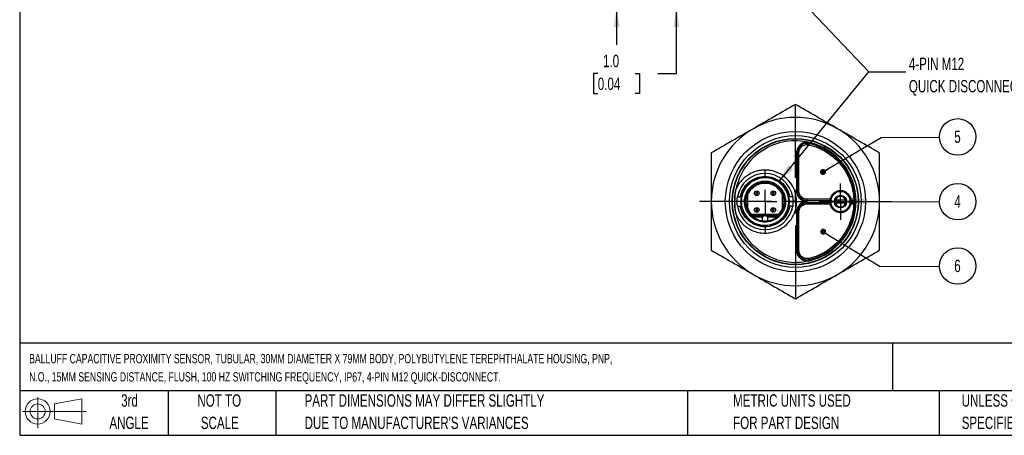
# Model space of a CAD drawing. Header units: millimetres. Extents: x 8 to 341, y 8 to 262.
# Tile 1 of 3: x 8 to 219, y 8 to 97. Entities that reach past the tile are written whole.
import ezdxf

# ---------------------------------------------------------------- set-up
doc = ezdxf.new("R2010")
doc.units = ezdxf.units.MM
doc.header["$LTSCALE"] = 1.25
doc.linetypes.add('CENTERX2', pattern=[20.32, 12.7, -2.54, 2.54, -2.54])
doc.layers.add('CENTER', color=40, linetype='CENTERX2')
doc.layers.add('DIMENSIONS', color=140, linetype='Continuous', lineweight=25)
doc.layers.add('TEXT', color=140, linetype='Continuous', lineweight=25)
doc.styles.add('SLDTEXTSTYLE0', font='TXT', dxfattribs={"width": 0.7})
doc.dimstyles.new('SLDDIMSTYLE0', dxfattribs={"dimtxt": 2.69751, "dimasz": 4.1275, "dimexe": 0, "dimexo": 0.0625, "dimgap": 0.674377, "dimtad": 0, "dimtih": 1, "dimtoh": 1, "dimrnd": 1e-09, "dimzin": 4, "dimdsep": 46, "dimtxsty": 'SLDTEXTSTYLE0', "dimsah": 1, "dimcen": 0.09, "dimadec": 0, "dimazin": 1, "dimtfac": 1, "dimtmove": 0, "dimatfit": 0, "dimfxl": 0, "dimfrac": 2, "dimtolj": 1, "dimtzin": 12, "dimarcsym": 0})
doc.dimstyles.new('SLDDIMSTYLE1', dxfattribs={"dimtxt": 2.69751, "dimasz": 4.1275, "dimexe": 0, "dimexo": 0.0625, "dimgap": 0.674377, "dimtad": 0, "dimtih": 1, "dimtoh": 1, "dimrnd": 1e-09, "dimzin": 12, "dimdsep": 46, "dimtxsty": 'SLDTEXTSTYLE0', "dimsah": 1, "dimcen": 0.09, "dimadec": 0, "dimazin": 3, "dimtfac": 1, "dimtmove": 0, "dimatfit": 0, "dimfxl": 0, "dimfrac": 2, "dimtolj": 1, "dimtzin": 12, "dimarcsym": 0})
doc.dimstyles.new('SLDDIMSTYLE3', dxfattribs={"dimtxt": 0.18, "dimasz": 4.1275, "dimexe": 0, "dimexo": 0.0625, "dimgap": 0, "dimtad": 0, "dimtih": 1, "dimtoh": 1, "dimdec": 0, "dimrnd": 1e-09, "dimzin": 0, "dimdsep": 46, "dimtxsty": 'Standard', "dimsah": 1, "dimcen": 0.09, "dimadec": 0, "dimazin": 0, "dimtfac": 4.1275, "dimtdec": 0, "dimtofl": 0, "dimtmove": 0, "dimatfit": 3, "dimfxl": 0, "dimfrac": 2, "dimtolj": 1, "dimtzin": 0, "dimarcsym": 0})

# ---------------------------------------------------------------- blocks, each defined once
blk = doc.blocks.new('Block11')
at = {"color": 7, "linetype": 'Continuous', "lineweight": 18}
for p, q in [((3.24, 6.64), (3.24, 0)), ((6.85, 5.21), (12.72, 6.29)), ((6.85, 2), (6.85, 5.21)), ((12.72, 6.29), (12.72, 0.91)), ((0, 3.6), (13.59, 3.6)), ((6.85, 2), (12.72, 0.91))]:
    blk.add_line(p, q, dxfattribs=at)
for radius in [2.69, 1.61]:
    blk.add_circle((3.24, 3.6), radius, dxfattribs=at)
blk = doc.blocks.new('Block12')
at = {"color": 7, "linetype": 'Continuous'}
blk.add_blockref('Block11', (0, 0), dxfattribs=at)
blk = doc.blocks.new('SW_NOTE_0_1')
at = {"layer": 'TEXT', "color": 0, "attachment_point": 1, "style": 'SLDTEXTSTYLE0'}
for s, insert, char_height in [('BALLUFF CAPACITIVE PROXIMITY SENSOR, TUBULAR, 30MM DIAMETER X 79MM BODY, POLYBUTYLENE TEREPHTHALATE HOUSING, PNP,', (0, 2.56), 1.98438), ('N.O., 15MM SENSING DISTANCE, FLUSH, 100 HZ SWITCHING FREQUENCY, IP67, 4-PIN M12 QUICK-DISCONNECT.', (0, -1.34), 1.9844)]:
    blk.add_mtext(s, dxfattribs=dict(at, insert=insert, char_height=char_height))
blk = doc.blocks.new('SW_NOTE_0_3')
at = {"layer": 'TEXT', "color": 0, "char_height": 2.6458, "attachment_point": 1, "style": 'SLDTEXTSTYLE0'}
for s, insert in [('UNLESS OTHERWISE', (0, 3.41)), ('SPECIFIED UNITS ARE:', (0, -1.37))]:
    blk.add_mtext(s, dxfattribs=dict(at, insert=insert))
blk = doc.blocks.new('SW_NOTE_0_4')
at = {"layer": 'TEXT', "color": 0, "char_height": 2.6458, "attachment_point": 1, "style": 'SLDTEXTSTYLE0'}
for s, insert in [('PART DIMENSIONS MAY DIFFER SLIGHTLY', (0, 3.41)), ("DUE TO MANUFACTURER'S VARIANCES", (0, -1.37))]:
    blk.add_mtext(s, dxfattribs=dict(at, insert=insert))
blk = doc.blocks.new('SW_NOTE_0_5')
at = {"layer": 'TEXT', "color": 0, "char_height": 2.646, "attachment_point": 2, "style": 'SLDTEXTSTYLE0'}
for s, insert in [('NOT TO', (6.57, 3.41)), ('SCALE', (6.69, -1.37))]:
    blk.add_mtext(s, dxfattribs=dict(at, insert=insert))
blk = doc.blocks.new('SW_NOTE_0_6')
at = {"layer": 'TEXT', "color": 0, "char_height": 2.646, "attachment_point": 2, "style": 'SLDTEXTSTYLE0'}
for s, insert in [('3rd', (2.89, 3.41)), ('ANGLE', (2.77, -1.37))]:
    blk.add_mtext(s, dxfattribs=dict(at, insert=insert))
blk = doc.blocks.new('SW_NOTE_0_7')
at = {"layer": 'TEXT', "color": 0, "char_height": 2.6458, "attachment_point": 1, "style": 'SLDTEXTSTYLE0'}
for s, insert in [('METRIC UNITS USED', (0, 3.41)), ('FOR PART DESIGN', (0, -1.37))]:
    blk.add_mtext(s, dxfattribs=dict(at, insert=insert))
blk = doc.blocks.new('_D_3')
at = {"layer": 'DIMENSIONS'}
for p, q in [((148.48, 100.36), (148.48, 108.29)), ((160.55, 100.36), (144.51, 100.36)), ((160.77, 99.36), (144.51, 99.36)), ((148.48, 85.3), (148.48, 99.36)), ((131.64, 85.3), (130.73, 85.3)), ((130.73, 85.3), (130.73, 81.01)), ((139.65, 85.3), (140.56, 85.3)), ((140.56, 85.3), (140.56, 81.01)), ((144.52, 85.3), (148.48, 85.3)), ((130.73, 81.01), (131.64, 81.01)), ((140.56, 81.01), (139.65, 81.01))]:
    blk.add_line(p, q, dxfattribs=at)
for points in [[(148.48, 100.36), (149.12, 104.48), (147.85, 104.48)], [(148.48, 99.36), (147.85, 95.23), (149.12, 95.23)]]:
    blk.add_solid(points, dxfattribs=at)
at = {"layer": 'DIMENSIONS', "char_height": 2.646, "attachment_point": 1, "style": 'SLDTEXTSTYLE0'}
for s, insert in [('1.0', (132.76, 89.31)), ('0.04', (131.64, 84.42))]:
    blk.add_mtext(s, dxfattribs=dict(at, insert=insert))
blk = doc.blocks.new('_D_4')
at = {"layer": 'DIMENSIONS'}
for p, q in [((135.67, 114.58), (135.67, 122.52)), ((158.91, 114.58), (131.7, 114.58)), ((131.66, 106.86), (130.76, 106.86)), ((130.76, 106.86), (130.76, 102.57)), ((139.68, 106.86), (140.59, 106.86)), ((140.59, 106.86), (140.59, 102.57)), ((130.76, 102.57), (131.66, 102.57)), ((140.59, 102.57), (139.68, 102.57)), ((160.77, 99.36), (131.7, 99.36)), ((135.67, 99.36), (135.67, 91.42))]:
    blk.add_line(p, q, dxfattribs=at)
for points in [[(135.67, 114.58), (136.31, 118.71), (135.04, 118.71)], [(135.67, 99.36), (135.04, 95.23), (136.31, 95.23)]]:
    blk.add_solid(points, dxfattribs=at)
at = {"layer": 'DIMENSIONS', "char_height": 2.646, "attachment_point": 1, "style": 'SLDTEXTSTYLE0'}
for s, insert in [('15.2', (131.66, 110.87)), ('0.60', (131.66, 105.98))]:
    blk.add_mtext(s, dxfattribs=dict(at, insert=insert))
blk = doc.blocks.new('SW_NOTE_0_11')
at = {"layer": 'TEXT', "color": 0, "attachment_point": 1, "style": 'SLDTEXTSTYLE0'}
for s, insert, char_height in [('4-PIN M12', (0.65, 3.03), 2.646), ('QUICK DISCONNECT', (0.65, -1.75), 2.6458)]:
    blk.add_mtext(s, dxfattribs=dict(at, insert=insert, char_height=char_height))
blk = doc.blocks.new('SW_NOTE_0_12')
at = {"layer": 'TEXT', "color": 0, "attachment_point": 1, "style": 'SLDTEXTSTYLE0'}
for s, insert, char_height in [('4-PIN M12', (0.65, 3.03), 2.646), ('QUICK DISCONNECT', (0.65, -1.75), 2.6458)]:
    blk.add_mtext(s, dxfattribs=dict(at, insert=insert, char_height=char_height))
blk = doc.blocks.new('SW_NOTE_0_13')
at = {"layer": 'TEXT', "color": 0}
blk.add_circle((1.12, 2.05), 3.9, dxfattribs=at)
at = {"layer": 'TEXT', "color": 0, "insert": (1.07, 3.41), "char_height": 2.65, "attachment_point": 2, "style": 'SLDTEXTSTYLE0'}
blk.add_mtext('5', dxfattribs=at)
blk = doc.blocks.new('SW_NOTE_0_14')
at = {"layer": 'TEXT', "color": 0}
blk.add_circle((3.9, -0.01), 3.9, dxfattribs=at)
at = {"layer": 'TEXT', "color": 0, "insert": (3.86, 1.36), "char_height": 2.65, "attachment_point": 2, "style": 'SLDTEXTSTYLE0'}
blk.add_mtext('4', dxfattribs=at)
blk = doc.blocks.new('SW_NOTE_0_15')
at = {"layer": 'TEXT', "color": 0}
blk.add_circle((1.12, 2.05), 3.9, dxfattribs=at)
at = {"layer": 'TEXT', "color": 0, "insert": (1.07, 3.41), "char_height": 2.65, "attachment_point": 2, "style": 'SLDTEXTSTYLE0'}
blk.add_mtext('6', dxfattribs=at)
blk = doc.blocks.new('SW_CENTERMARKSYMBOL_1')
at = {"layer": 'CENTER', "color": 0}
for p, q in [((0, 5.08), (0, 20.54)), ((0, 0), (0, 2.54)), ((-5.08, 0), (-20.54, 0)), ((0, 0), (-2.54, 0)), ((0, 0), (0, -2.54)), ((0, 0), (2.54, 0)), ((5.08, 0), (20.54, 0)), ((0, -5.08), (0, -20.54))]:
    blk.add_line(p, q, dxfattribs=at)
blk = doc.blocks.new('SW_CENTERMARKSYMBOL_2')
at = {"layer": 'CENTER', "color": 0}
for p, q in [((0, 2.54), (0, 3.89)), ((0, 0), (0, 2.54)), ((-2.54, 0), (-3.89, 0)), ((0, 0), (-2.54, 0)), ((0, 0), (0, -2.54)), ((0, 0), (2.54, 0)), ((2.54, 0), (3.89, 0)), ((0, -2.54), (0, -3.89))]:
    blk.add_line(p, q, dxfattribs=at)
blk = doc.blocks.new('SW_CENTERMARKSYMBOL_3')
at = {"layer": 'CENTER', "color": 0}
for p, q in [((0, 5.08), (0, 6.74)), ((0, 0), (0, 2.54)), ((-5.08, 0), (-6.74, 0)), ((0, 0), (-2.54, 0)), ((0, 0), (0, -2.54)), ((0, 0), (2.54, 0)), ((5.08, 0), (6.74, 0)), ((0, -5.08), (0, -6.74))]:
    blk.add_line(p, q, dxfattribs=at)
blk = doc.blocks.new('_Dot')
at = {"color": 0, "linetype": 'ByBlock', "lineweight": -2}
blk.add_line((-0.5, 0), (-1, 0), dxfattribs=at)
at = {"color": 0, "linetype": 'ByBlock', "const_width": 0.5}
blk.add_lwpolyline([(-0.25, 0, 1), (0.25, 0, 1)], format="xyb", close=True, dxfattribs=at)

msp = doc.modelspace()

# ---------------------------------------------------------------- linework, layer by layer
for p, q in [((176.846, 70.075), (176.904, 70.318)), ((176.962, 70.561), (176.904, 70.318)), ((174.178, 68.27), (174.178, 60.17)), ((174.428, 68.27), (174.428, 60.17)), ((174.678, 60.17), (174.678, 68.27)), ((163.808, 59.989), (163.543, 59.435)), ((163.543, 59.435), (163.543, 56.405)), ((163.758, 56.459), (163.758, 59.381)), ((171.098, 59.381), (171.098, 56.459)), ((171.313, 56.405), (171.313, 59.435)), ((174.178, 60.17), (174.428, 60.17)), ((174.678, 60.17), (174.428, 60.17)), ((161.511, 58.92), (162.135, 58.92)), ((161.511, 56.92), (162.135, 56.92)), ((162.35, 58.92), (162.135, 58.92)), ((162.135, 56.92), (162.35, 56.92)), ((172.72, 58.92), (172.505, 58.92)), ((172.505, 56.92), (172.72, 56.92)), ((173.344, 58.92), (172.72, 58.92)), ((173.344, 56.92), (172.72, 56.92)), ((181.312, 58.42), (176.428, 58.42)), ((176.428, 58.17), (176.428, 58.42)), ((176.428, 58.17), (181.578, 58.17)), ((176.428, 57.67), (176.428, 57.92)), ((176.428, 57.42), (176.428, 57.67)), ((181.578, 57.67), (176.428, 57.67)), ((176.428, 57.42), (181.312, 57.42)), ((184.614, 58.22), (182.601, 58.22)), ((182.601, 57.62), (184.614, 57.62)), ((185.577, 58.17), (186.675, 58.17)), ((186.675, 57.67), (185.577, 57.67)), ((186.418, 58.42), (185.843, 58.42)), ((185.843, 57.42), (186.418, 57.42)), ((164.511, 54.94), (170.344, 54.94)), ((170.243, 55.15), (164.612, 55.15)), ((174.178, 55.67), (174.178, 47.57)), ((174.178, 55.67), (174.428, 55.67)), ((174.428, 55.67), (174.428, 47.57)), ((174.678, 55.67), (174.428, 55.67)), ((174.678, 47.57), (174.678, 55.67)), ((165.107, 54.64), (166.803, 54.64)), ((166.828, 54.32), (166.828, 53.88)), ((168.028, 53.88), (168.028, 54.32)), ((168.053, 54.64), (169.748, 54.64)), ((174.189, 47.57), (174.178, 47.57)), ((176.904, 45.522), (176.846, 45.765)), ((176.904, 45.522), (176.962, 45.279))]:
    msp.add_line(p, q)
at = {"flags": 128}
msp.add_lwpolyline([(176.428, 57.92), (176.428, 57.969), (176.428, 58.016), (176.428, 58.059), (176.428, 58.097), (176.428, 58.128), (176.428, 58.151), (176.428, 58.165), (176.428, 58.17)], dxfattribs=at)
for centre, radius in [((173.928, 57.92), 15), ((173.928, 57.92), 14.1), ((173.928, 57.92), 13.5), ((173.928, 57.92), 13.427), ((167.428, 57.92), 5.175), ((167.428, 57.92), 4.2), ((165.658, 59.69), 0.5), ((169.198, 59.69), 0.5), ((183.578, 57.92), 1.35), ((183.578, 57.92), 1.22), ((165.658, 56.15), 0.5), ((169.198, 56.15), 0.5)]:
    msp.add_circle(centre, radius)
for centre, radius, start, end in [((173.928, 57.92), 18, 60, 120), ((173.928, 57.92), 18, 120, 180), ((173.928, 57.92), 18, 0, 60), ((173.928, 57.92), 13, 76.5, 168.63723), ((176.437, 68.373), 2, 76.5, 182.95137), ((173.928, 57.92), 12.75, 1.12352, 76.5), ((173.928, 57.92), 13, 0, 76.5), ((167.428, 57.92), 6, 9.59407, 170.40593), ((173.928, 57.92), 13, 168.63723, 191.36277), ((176.428, 60.17), 2, 180, 270.00001), ((183.578, 57.92), 2.12, 8.1352, 171.8648), ((173.928, 57.92), 18, 180, 240), ((167.428, 57.92), 6, 189.59407, 350.40593), ((176.428, 55.67), 2, 90, 180), ((173.928, 57.92), 12.75, 283.5, 358.87648), ((173.928, 57.92), 13, 283.5, 0), ((183.578, 57.92), 2.12, 188.1352, 351.8648), ((173.928, 57.92), 18, 300, 0), ((173.928, 57.92), 13, 191.36277, 283.5), ((176.437, 47.467), 2.25, 177.3768, 283.5), ((176.437, 47.467), 2, 177.04863, 283.5), ((173.928, 57.92), 18, 240, 300)]:
    msp.add_arc(centre, radius, start, end)
for points, knots in [([(173.928, 78.705), (172.44, 77.846), (170.947, 76.984), (167.948, 75.252), (166.442, 74.383), (164.928, 73.508)], [0, 0, 0, 0, 0.5, 0.5, 1, 1, 1, 1]), ([(182.928, 73.508), (181.413, 74.383), (179.907, 75.252), (176.908, 76.984), (175.415, 77.846), (173.928, 78.705)], [0, 0, 0, 0, 0.5, 0.5, 1, 1, 1, 1]), ([(164.928, 73.508), (163.413, 72.634), (161.907, 71.765), (158.908, 70.033), (157.415, 69.171), (155.928, 68.312)], [0, 0, 0, 0, 0.5, 0.5, 1, 1, 1, 1]), ([(191.928, 68.312), (190.44, 69.171), (188.947, 70.033), (185.948, 71.765), (184.442, 72.634), (182.928, 73.508)], [0, 0, 0, 0, 0.5, 0.5, 1, 1, 1, 1]), ([(176.962, 70.561), (176.625, 70.642), (176.268, 70.643), (175.591, 70.487), (175.272, 70.329), (174.736, 69.886), (174.521, 69.602), (174.239, 68.967), (174.174, 68.617), (174.189, 68.27)], [0, 0, 0, 0, 0.25, 0.25, 0.5, 0.5, 0.75, 0.75, 1, 1, 1, 1]), ([(174.69, 68.27), (174.674, 68.542), (174.723, 68.817), (174.938, 69.316), (175.105, 69.54), (175.522, 69.889), (175.772, 70.014), (176.302, 70.139), (176.581, 70.138), (176.846, 70.075)], [0, 0, 0, 0, 0.25, 0.25, 0.5, 0.5, 0.75, 0.75, 1, 1, 1, 1]), ([(176.846, 70.075), (178.157, 69.76), (179.418, 69.231), (181.705, 67.799), (182.731, 66.896), (184.443, 64.811), (185.129, 63.629), (186.089, 61.107), (186.364, 59.768), (186.418, 58.42)], [0, 0, 0, 0, 0.25, 0.25, 0.5, 0.5, 0.75, 0.75, 1, 1, 1, 1]), ([(155.928, 68.312), (155.928, 66.594), (155.928, 64.871), (155.928, 61.408), (155.928, 59.669), (155.928, 57.92)], [0, 0, 0, 0, 0.5, 0.5, 1, 1, 1, 1]), ([(174.189, 68.27), (174.205, 68.27), (174.237, 68.27), (174.282, 68.27), (174.323, 68.27), (174.36, 68.27), (174.39, 68.27), (174.412, 68.27), (174.425, 68.27), (174.427, 68.27), (174.428, 68.27)], [0, 0, 0, 0, 0.1268062, 0.2493062, 0.3722297, 0.5002595, 0.6284059, 0.7595255, 0.8790527, 1, 1, 1, 1]), ([(174.678, 68.27), (174.612, 68.27), (174.547, 68.27), (174.454, 68.27), (174.428, 68.27), (174.428, 68.27)], [0, 0, 0, 0, 0.5, 0.5, 1, 1, 1, 1]), ([(191.928, 57.92), (191.928, 59.669), (191.928, 61.408), (191.928, 64.871), (191.928, 66.594), (191.928, 68.312)], [0, 0, 0, 0, 0.5, 0.5, 1, 1, 1, 1]), ([(161.182, 55.359), (161.216, 55.278), (161.284, 55.118), (161.398, 54.882), (161.52, 54.651), (161.651, 54.425), (161.791, 54.204), (161.939, 53.988), (162.152, 53.702), (162.444, 53.356), (162.831, 52.966), (163.248, 52.609), (163.847, 52.178), (165.157, 51.455), (166.708, 51.123), (168.084, 51.191), (169.19, 51.354), (170.759, 51.919), (172.566, 53.329), (173.865, 55.416), (174.261, 57.537), (174.106, 59.082), (173.862, 60.007), (173.453, 61.058), (172.572, 62.458), (170.906, 63.856), (169.295, 64.461), (168.224, 64.629), (167.709, 64.671), (167.193, 64.673), (166.678, 64.635), (166.167, 64.558), (165.664, 64.442), (165.17, 64.289), (164.691, 64.098), (164.227, 63.871), (163.782, 63.609), (163.358, 63.314), (162.958, 62.987), (162.584, 62.631), (162.238, 62.247), (161.923, 61.838), (161.64, 61.406), (161.389, 60.954), (161.251, 60.639), (161.182, 60.481)], [0, 0, 0, 0, 0.0070548, 0.0141096, 0.0211645, 0.0282193, 0.0352741, 0.0423289, 0.0493838, 0.0641797, 0.078976, 0.0937805, 0.1085838, 0.1386025, 0.2146288, 0.2323463, 0.2500638, 0.3049721, 0.365162, 0.4323299, 0.4994976, 0.5356102, 0.5573138, 0.5766983, 0.626784, 0.689461, 0.749364, 0.7632881, 0.7772122, 0.7911363, 0.8050605, 0.8189848, 0.832909, 0.8468334, 0.8607577, 0.874682, 0.8886064, 0.9025307, 0.916455, 0.9303793, 0.9443035, 0.9582277, 0.9721519, 0.986076, 1, 1, 1, 1]), ([(162.135, 58.92), (162.25, 59.53), (162.472, 60.121), (163.103, 61.191), (163.512, 61.671), (164.469, 62.464), (165.016, 62.777), (166.185, 63.198), (166.806, 63.307), (168.049, 63.307), (168.67, 63.198), (169.839, 62.777), (170.386, 62.464), (171.343, 61.671), (171.752, 61.191), (172.383, 60.121), (172.605, 59.53), (172.72, 58.92)], [0, 0, 0, 0, 0.125, 0.125, 0.25, 0.25, 0.375, 0.375, 0.5, 0.5, 0.625, 0.625, 0.75, 0.75, 0.875, 0.875, 1, 1, 1, 1]), ([(172.503, 57.92), (172.502, 57.441), (172.39, 56.654), (172.047, 55.78), (171.751, 55.248), (171.467, 54.833), (170.904, 54.167), (169.652, 53.2), (167.735, 52.709), (165.834, 53.014), (164.395, 53.746), (163.254, 54.887), (162.521, 56.325), (162.293, 57.764), (162.416, 58.862), (162.628, 59.605), (162.981, 60.451), (163.673, 61.442), (164.816, 62.345), (166.088, 62.877), (167.507, 63.064), (168.996, 62.832), (170.416, 62.123), (171.285, 61.274), (171.75, 60.592), (171.974, 60.193), (172.16, 59.776), (172.296, 59.373), (172.392, 58.993), (172.456, 58.639), (172.494, 58.28), (172.503, 58.04), (172.503, 57.92)], [0, 0, 0, 0, 0.0451756, 0.0738555, 0.0882515, 0.1025849, 0.1212598, 0.1704306, 0.249646, 0.299618, 0.349591, 0.3995644, 0.4495374, 0.4995094, 0.5347697, 0.5530133, 0.5722551, 0.6211369, 0.6652204, 0.7080821, 0.7497222, 0.7988956, 0.8480695, 0.8972429, 0.9116077, 0.9259512, 0.9403471, 0.9546806, 0.9660351, 0.9773349, 0.9886374, 1, 1, 1, 1]), ([(171.828, 57.92), (171.827, 58.43), (171.647, 59.457), (170.867, 60.806), (169.673, 61.809), (168.207, 62.342), (166.648, 62.342), (165.182, 61.809), (163.988, 60.806), (163.208, 59.457), (163.009, 58.325), (163.035, 57.608), (163.068, 57.297), (163.123, 56.99), (163.207, 56.66), (163.326, 56.312), (163.486, 55.949), (163.679, 55.603), (164.036, 55.084), (165.06, 54.012), (166.682, 53.441), (168.107, 53.555), (168.771, 53.712), (169.403, 53.969), (169.988, 54.32), (170.511, 54.757), (170.899, 55.198), (171.175, 55.604), (171.369, 55.949), (171.529, 56.311), (171.681, 56.758), (171.776, 57.193), (171.816, 57.568), (171.826, 57.776), (171.828, 57.88), (171.828, 57.92)], [0, 0, 0, 0, 0.0555459, 0.1110918, 0.1666377, 0.2221836, 0.2777295, 0.3332754, 0.3888212, 0.4443671, 0.499913, 0.511258, 0.522603, 0.533948, 0.545293, 0.5596675, 0.5740392, 0.5884305, 0.6028093, 0.6426748, 0.7489517, 0.7736456, 0.7983398, 0.8230342, 0.8477285, 0.8724227, 0.8971166, 0.9114913, 0.9258627, 0.9401855, 0.9546313, 0.9773014, 0.9886195, 0.9956469, 1, 1, 1, 1]), ([(163.758, 59.381), (163.903, 59.745), (164.102, 60.088), (164.594, 60.7), (164.885, 60.969), (165.535, 61.409), (165.893, 61.581), (166.643, 61.811), (167.035, 61.87), (167.82, 61.87), (168.212, 61.811), (168.962, 61.581), (169.32, 61.409), (169.97, 60.969), (170.261, 60.7), (170.753, 60.088), (170.952, 59.745), (171.098, 59.381)], [0, 0, 0, 0, 0.125, 0.125, 0.25, 0.25, 0.375, 0.375, 0.5, 0.5, 0.625, 0.625, 0.75, 0.75, 0.875, 0.875, 1, 1, 1, 1]), ([(168.027, 62.045), (167.828, 62.066), (167.421, 62.109), (166.803, 62.062), (166.402, 61.957), (166.202, 61.905)], [0, 0, 0, 0, 0.326189, 0.6647499, 1, 1, 1, 1]), ([(161.182, 55.359), (161.169, 55.426), (161.141, 55.567), (161.099, 55.809), (161.044, 56.166), (160.981, 56.685), (160.937, 57.299), (160.923, 57.923), (160.937, 58.547), (160.988, 59.238), (161.072, 59.897), (161.152, 60.319), (161.182, 60.481)], [0, 0, 0, 0, 0.0401291, 0.0835739, 0.1428323, 0.2504345, 0.3872263, 0.5009001, 0.6139259, 0.7501784, 0.9039235, 1, 1, 1, 1]), ([(165.448, 59.69), (165.448, 59.745), (165.47, 59.8), (165.548, 59.877), (165.603, 59.9), (165.712, 59.9), (165.767, 59.877), (165.845, 59.8), (165.868, 59.745), (165.868, 59.635), (165.845, 59.58), (165.767, 59.503), (165.712, 59.48), (165.603, 59.48), (165.548, 59.503), (165.47, 59.58), (165.448, 59.635), (165.448, 59.69)], [0, 0, 0, 0, 0.125, 0.125, 0.25, 0.25, 0.375, 0.375, 0.5, 0.5, 0.625, 0.625, 0.75, 0.75, 0.875, 0.875, 1, 1, 1, 1]), ([(168.988, 59.69), (168.988, 59.745), (169.01, 59.8), (169.088, 59.877), (169.143, 59.9), (169.252, 59.9), (169.307, 59.877), (169.385, 59.8), (169.408, 59.745), (169.408, 59.635), (169.385, 59.58), (169.307, 59.503), (169.252, 59.48), (169.143, 59.48), (169.088, 59.503), (169.01, 59.58), (168.988, 59.635), (168.988, 59.69)], [0, 0, 0, 0, 0.125, 0.125, 0.25, 0.25, 0.375, 0.375, 0.5, 0.5, 0.625, 0.625, 0.75, 0.75, 0.875, 0.875, 1, 1, 1, 1]), ([(174.178, 60.17), (174.178, 60.123), (174.18, 60.029), (174.194, 59.888), (174.216, 59.748), (174.247, 59.61), (174.286, 59.474), (174.344, 59.314), (174.427, 59.131), (174.543, 58.933), (174.661, 58.772), (174.762, 58.656), (174.883, 58.53), (175.054, 58.38), (175.299, 58.216), (175.564, 58.085), (175.843, 57.991), (176.133, 57.931), (176.329, 57.924), (176.428, 57.92)], [0, 0, 0, 0, 0.04000799, 0.08001598, 0.12002397, 0.16003196, 0.20003995, 0.24004794, 0.30502062, 0.36999439, 0.43468327, 0.47451817, 0.50011774, 0.58343006, 0.66674405, 0.75005887, 0.83337369, 0.91668768, 1, 1, 1, 1]), ([(176.428, 58.42), (176.384, 58.421), (176.296, 58.423), (176.165, 58.438), (176.035, 58.463), (175.814, 58.522), (175.514, 58.657), (175.196, 58.907), (174.992, 59.156), (174.872, 59.361), (174.8, 59.52), (174.744, 59.681), (174.706, 59.841), (174.682, 60.005), (174.679, 60.115), (174.678, 60.17)], [0, 0, 0, 0, 0.0479598, 0.0959198, 0.1438804, 0.1918418, 0.3458071, 0.4997681, 0.6296109, 0.6943471, 0.75982, 0.8198359, 0.8798554, 0.9399336, 1, 1, 1, 1]), ([(185.843, 58.42), (185.831, 58.469), (185.807, 58.568), (185.76, 58.712), (185.703, 58.853), (185.638, 58.991), (185.563, 59.123), (185.48, 59.251), (185.389, 59.372), (185.29, 59.488), (185.169, 59.611), (185.024, 59.738), (184.852, 59.863), (184.668, 59.972), (184.401, 60.098), (184.111, 60.188), (183.838, 60.228), (183.685, 60.239), (183.513, 60.242), (183.292, 60.228), (183.011, 60.176), (182.738, 60.089), (182.478, 59.97), (182.235, 59.82), (182.012, 59.64), (181.813, 59.435), (181.64, 59.207), (181.497, 58.959), (181.383, 58.697), (181.336, 58.512), (181.312, 58.42)], [0, 0, 0, 0, 0.0242096, 0.0484192, 0.0726288, 0.0968384, 0.1210481, 0.1452577, 0.1694673, 0.1936769, 0.2178865, 0.25181, 0.2857341, 0.3195451, 0.3536668, 0.4267631, 0.4632057, 0.4856197, 0.5000442, 0.545493, 0.5909429, 0.6363935, 0.6818447, 0.7272963, 0.7727479, 0.8181994, 0.8636506, 0.9091013, 0.9545511, 1, 1, 1, 1]), ([(184.698, 57.92), (184.698, 57.773), (184.668, 57.627), (184.556, 57.356), (184.473, 57.232), (184.266, 57.024), (184.142, 56.941), (183.871, 56.829), (183.724, 56.8), (183.431, 56.8), (183.284, 56.829), (183.013, 56.941), (182.889, 57.024), (182.682, 57.232), (182.599, 57.356), (182.487, 57.627), (182.458, 57.773), (182.458, 58.067), (182.487, 58.213), (182.599, 58.484), (182.682, 58.608), (182.889, 58.816), (183.013, 58.899), (183.284, 59.011), (183.431, 59.04), (183.724, 59.04), (183.871, 59.011), (184.142, 58.899), (184.266, 58.816), (184.473, 58.608), (184.556, 58.484), (184.668, 58.213), (184.698, 58.067), (184.698, 57.92)], [0, 0, 0, 0, 0.0625, 0.0625, 0.125, 0.125, 0.1875, 0.1875, 0.25, 0.25, 0.3125, 0.3125, 0.375, 0.375, 0.4375, 0.4375, 0.5, 0.5, 0.5625, 0.5625, 0.625, 0.625, 0.6875, 0.6875, 0.75, 0.75, 0.8125, 0.8125, 0.875, 0.875, 0.9375, 0.9375, 1, 1, 1, 1]), ([(155.928, 57.92), (155.928, 56.171), (155.928, 54.432), (155.928, 50.969), (155.928, 49.246), (155.928, 47.528)], [0, 0, 0, 0, 0.5, 0.5, 1, 1, 1, 1]), ([(172.72, 56.92), (172.605, 56.31), (172.383, 55.719), (171.752, 54.649), (171.343, 54.169), (170.386, 53.376), (169.839, 53.063), (168.67, 52.642), (168.049, 52.534), (166.806, 52.534), (166.185, 52.642), (165.016, 53.063), (164.469, 53.376), (163.512, 54.169), (163.103, 54.649), (162.472, 55.719), (162.25, 56.31), (162.135, 56.92)], [0, 0, 0, 0, 0.125, 0.125, 0.25, 0.25, 0.375, 0.375, 0.5, 0.5, 0.625, 0.625, 0.75, 0.75, 0.875, 0.875, 1, 1, 1, 1]), ([(176.428, 57.92), (176.38, 57.919), (176.286, 57.917), (176.145, 57.904), (176.006, 57.882), (175.868, 57.851), (175.732, 57.811), (175.571, 57.753), (175.389, 57.67), (175.19, 57.555), (175.029, 57.436), (174.913, 57.336), (174.787, 57.214), (174.637, 57.044), (174.473, 56.798), (174.343, 56.534), (174.248, 56.254), (174.189, 55.965), (174.181, 55.768), (174.178, 55.67)], [0, 0, 0, 0, 0.040008, 0.080016, 0.120024, 0.160032, 0.2000399, 0.2400479, 0.3050206, 0.3699944, 0.4346833, 0.4745182, 0.5001177, 0.5834301, 0.666744, 0.7500589, 0.8333737, 0.9166877, 1, 1, 1, 1]), ([(174.678, 55.67), (174.678, 55.714), (174.68, 55.802), (174.696, 55.933), (174.72, 56.063), (174.755, 56.19), (174.804, 56.329), (174.872, 56.478), (174.962, 56.632), (175.068, 56.777), (175.199, 56.922), (175.359, 57.062), (175.55, 57.19), (175.756, 57.292), (175.973, 57.365), (176.198, 57.411), (176.351, 57.417), (176.428, 57.42)], [0, 0, 0, 0, 0.0480077, 0.0960154, 0.1440231, 0.1920308, 0.2400386, 0.3050012, 0.3699675, 0.434664, 0.5000969, 0.5834123, 0.6667299, 0.7500485, 0.8333671, 0.9166846, 1, 1, 1, 1]), ([(186.418, 57.42), (186.364, 56.072), (186.089, 54.733), (185.129, 52.211), (184.443, 51.029), (182.731, 48.944), (181.705, 48.041), (179.418, 46.609), (178.157, 46.08), (176.846, 45.765)], [0, 0, 0, 0, 0.25, 0.25, 0.5, 0.5, 0.75, 0.75, 1, 1, 1, 1]), ([(181.479, 58.22), (181.473, 58.227), (181.459, 58.243), (181.432, 58.273), (181.403, 58.309), (181.362, 58.358), (181.332, 58.395), (181.312, 58.42)], [0, 0, 0, 0, 0.133473, 0.3002335, 0.5006263, 0.6644672, 1, 1, 1, 1]), ([(181.312, 57.42), (181.322, 57.432), (181.341, 57.457), (181.371, 57.494), (181.406, 57.534), (181.444, 57.579), (181.467, 57.606), (181.479, 57.62)], [0, 0, 0, 0, 0.1660117, 0.3328656, 0.5005685, 0.7478575, 1, 1, 1, 1]), ([(181.312, 57.42), (181.324, 57.371), (181.348, 57.272), (181.395, 57.128), (181.452, 56.987), (181.517, 56.849), (181.592, 56.717), (181.675, 56.589), (181.766, 56.468), (181.865, 56.352), (181.986, 56.229), (182.131, 56.102), (182.303, 55.977), (182.487, 55.868), (182.754, 55.742), (183.044, 55.652), (183.317, 55.612), (183.47, 55.601), (183.642, 55.598), (183.863, 55.612), (184.144, 55.664), (184.417, 55.751), (184.677, 55.87), (184.92, 56.021), (185.143, 56.2), (185.342, 56.405), (185.515, 56.633), (185.658, 56.881), (185.772, 57.143), (185.819, 57.328), (185.843, 57.42)], [0, 0, 0, 0, 0.0242096, 0.0484192, 0.0726288, 0.0968384, 0.121048, 0.1452576, 0.1694673, 0.1936769, 0.2178865, 0.25181, 0.2857341, 0.3195451, 0.3536667, 0.4267631, 0.4632056, 0.4856223, 0.5000441, 0.545493, 0.5909429, 0.6363935, 0.6818447, 0.7272962, 0.7727479, 0.8181994, 0.8636506, 0.9091013, 0.9545511, 1, 1, 1, 1]), ([(181.578, 58.17), (181.567, 58.171), (181.547, 58.172), (181.52, 58.184), (181.497, 58.2), (181.485, 58.214), (181.479, 58.22)], [0, 0, 0, 0, 0.2991913, 0.565358, 0.7988066, 1, 1, 1, 1]), ([(181.479, 57.62), (181.485, 57.626), (181.497, 57.64), (181.52, 57.656), (181.547, 57.668), (181.567, 57.669), (181.578, 57.67)], [0, 0, 0, 0, 0.201194, 0.4346427, 0.7008093, 1, 1, 1, 1]), ([(181.578, 58.17), (181.584, 58.17), (181.597, 58.169), (181.619, 58.164), (181.652, 58.148), (181.694, 58.107), (181.729, 58.027), (181.742, 57.921), (181.729, 57.814), (181.694, 57.733), (181.652, 57.692), (181.619, 57.676), (181.597, 57.671), (181.584, 57.67), (181.578, 57.67)], [0, 0, 0, 0, 0.0382403, 0.07448, 0.1409416, 0.2501506, 0.3795233, 0.4988209, 0.6188053, 0.748708, 0.8581821, 0.925004, 0.9614822, 1, 1, 1, 1]), ([(182.601, 58.22), (182.593, 58.187), (182.575, 58.122), (182.561, 58.022), (182.555, 57.904), (182.564, 57.768), (182.589, 57.669), (182.601, 57.62)], [0, 0, 0, 0, 0.1663145, 0.3324994, 0.500105, 0.7493329, 1, 1, 1, 1]), ([(184.614, 57.62), (184.622, 57.653), (184.64, 57.718), (184.654, 57.818), (184.66, 57.936), (184.651, 58.072), (184.626, 58.171), (184.614, 58.22)], [0, 0, 0, 0, 0.1663145, 0.3324994, 0.500105, 0.7493329, 1, 1, 1, 1]), ([(185.577, 57.67), (185.565, 57.671), (185.542, 57.673), (185.511, 57.688), (185.486, 57.709), (185.456, 57.746), (185.427, 57.813), (185.413, 57.919), (185.426, 58.026), (185.461, 58.106), (185.513, 58.16), (185.554, 58.166), (185.577, 58.17)], [0, 0, 0, 0, 0.0744312, 0.1409143, 0.1995523, 0.2504975, 0.3799143, 0.4992544, 0.619283, 0.749231, 0.8587413, 1, 1, 1, 1]), ([(185.676, 58.22), (185.67, 58.214), (185.658, 58.2), (185.635, 58.184), (185.608, 58.172), (185.588, 58.171), (185.577, 58.17)], [0, 0, 0, 0, 0.2011934, 0.434642, 0.7008087, 1, 1, 1, 1]), ([(185.577, 57.67), (185.588, 57.669), (185.608, 57.668), (185.635, 57.656), (185.658, 57.64), (185.67, 57.626), (185.676, 57.62)], [0, 0, 0, 0, 0.2991913, 0.56535802, 0.79880656, 1, 1, 1, 1]), ([(185.676, 58.22), (185.684, 58.229), (185.702, 58.251), (185.734, 58.288), (185.765, 58.324), (185.792, 58.355), (185.817, 58.386), (185.834, 58.409), (185.843, 58.42)], [0, 0, 0, 0, 0.1694795, 0.4007843, 0.5778984, 0.7005004, 0.8491598, 1, 1, 1, 1]), ([(185.843, 57.42), (185.835, 57.43), (185.806, 57.467), (185.76, 57.522), (185.711, 57.58), (185.687, 57.607), (185.676, 57.62)], [0, 0, 0, 0, 0.1281464, 0.4993984, 0.7643387, 1, 1, 1, 1]), ([(186.418, 58.42), (186.436, 58.403), (186.47, 58.37), (186.516, 58.326), (186.553, 58.29), (186.593, 58.25), (186.635, 58.21), (186.669, 58.177), (186.673, 58.172), (186.675, 58.17)], [0, 0, 0, 0, 0.1574482, 0.29319, 0.4071722, 0.4994454, 0.6897012, 0.8538755, 1, 1, 1, 1]), ([(186.675, 57.67), (186.674, 57.669), (186.673, 57.668), (186.661, 57.656), (186.643, 57.638), (186.616, 57.612), (186.575, 57.573), (186.51, 57.508), (186.452, 57.452), (186.418, 57.42)], [0, 0, 0, 0, 0.0862883, 0.1775832, 0.2760739, 0.3834804, 0.5010922, 0.7071529, 1, 1, 1, 1]), ([(186.928, 57.92), (186.872, 57.976), (186.814, 58.033), (186.741, 58.105), (186.719, 58.127), (186.685, 58.16), (186.675, 58.17), (186.675, 58.17)], [0, 0, 0, 0, 0.5, 0.5, 0.75, 0.75, 1, 1, 1, 1]), ([(186.675, 57.67), (186.675, 57.67), (186.685, 57.68), (186.719, 57.713), (186.741, 57.735), (186.814, 57.807), (186.871, 57.864), (186.928, 57.92)], [0, 0, 0, 0, 0.25, 0.25, 0.5, 0.5, 1, 1, 1, 1]), ([(191.928, 47.528), (191.928, 49.246), (191.928, 50.969), (191.928, 54.432), (191.928, 56.171), (191.928, 57.92)], [0, 0, 0, 0, 0.5, 0.5, 1, 1, 1, 1]), ([(163.758, 56.459), (163.783, 56.398), (163.833, 56.276), (163.92, 56.099), (164.014, 55.927), (164.117, 55.761), (164.228, 55.599), (164.347, 55.444), (164.475, 55.293), (164.566, 55.198), (164.612, 55.15)], [0, 0, 0, 0, 0.12609688, 0.25125593, 0.37578585, 0.5, 0.62421415, 0.74874407, 0.87390312, 1, 1, 1, 1]), ([(165.448, 56.15), (165.448, 56.205), (165.47, 56.26), (165.548, 56.337), (165.603, 56.36), (165.712, 56.36), (165.767, 56.337), (165.845, 56.26), (165.868, 56.205), (165.868, 56.095), (165.845, 56.04), (165.767, 55.963), (165.712, 55.94), (165.603, 55.94), (165.548, 55.963), (165.47, 56.04), (165.448, 56.095), (165.448, 56.15)], [0, 0, 0, 0, 0.125, 0.125, 0.25, 0.25, 0.375, 0.375, 0.5, 0.5, 0.625, 0.625, 0.75, 0.75, 0.875, 0.875, 1, 1, 1, 1]), ([(166.828, 54.32), (166.828, 54.477), (166.892, 54.633), (167.114, 54.855), (167.27, 54.92), (167.585, 54.92), (167.741, 54.855), (167.963, 54.633), (168.028, 54.477), (168.028, 54.32)], [0, 0, 0, 0, 0.25, 0.25, 0.5, 0.5, 0.75, 0.75, 1, 1, 1, 1]), ([(168.988, 56.15), (168.988, 56.205), (169.01, 56.26), (169.088, 56.337), (169.143, 56.36), (169.252, 56.36), (169.307, 56.337), (169.385, 56.26), (169.408, 56.205), (169.408, 56.095), (169.385, 56.04), (169.307, 55.963), (169.252, 55.94), (169.143, 55.94), (169.088, 55.963), (169.01, 56.04), (168.988, 56.095), (168.988, 56.15)], [0, 0, 0, 0, 0.125, 0.125, 0.25, 0.25, 0.375, 0.375, 0.5, 0.5, 0.625, 0.625, 0.75, 0.75, 0.875, 0.875, 1, 1, 1, 1]), ([(165.107, 54.64), (165.097, 54.639), (165.078, 54.638), (165.051, 54.625), (165.026, 54.603), (165.006, 54.568), (165.007, 54.538), (165.008, 54.524)], [0, 0, 0, 0, 0.1681612, 0.3301713, 0.5007926, 0.749009, 1, 1, 1, 1]), ([(166.828, 53.88), (166.827, 53.87), (166.825, 53.851), (166.813, 53.824), (166.79, 53.8), (166.755, 53.779), (166.725, 53.781), (166.71, 53.782)], [0, 0, 0, 0, 0.1681829, 0.3301549, 0.5007983, 0.7490114, 1, 1, 1, 1]), ([(166.89, 54.588), (166.886, 54.595), (166.876, 54.61), (166.854, 54.627), (166.83, 54.638), (166.812, 54.639), (166.803, 54.64)], [0, 0, 0, 0, 0.24851984, 0.49989287, 0.74854837, 1, 1, 1, 1]), ([(168.053, 54.64), (168.044, 54.639), (168.026, 54.638), (168.001, 54.627), (167.979, 54.61), (167.969, 54.595), (167.965, 54.588)], [0, 0, 0, 0, 0.2485198, 0.4998929, 0.7485484, 1, 1, 1, 1]), ([(168.145, 53.782), (168.135, 53.781), (168.116, 53.779), (168.087, 53.787), (168.059, 53.805), (168.032, 53.836), (168.029, 53.865), (168.028, 53.88)], [0, 0, 0, 0, 0.1681829, 0.3301549, 0.5007983, 0.7490114, 1, 1, 1, 1]), ([(169.847, 54.524), (169.848, 54.533), (169.85, 54.552), (169.841, 54.581), (169.823, 54.609), (169.792, 54.635), (169.763, 54.638), (169.748, 54.64)], [0, 0, 0, 0, 0.1681612, 0.3301713, 0.5007926, 0.749009, 1, 1, 1, 1]), ([(155.928, 47.528), (157.415, 46.669), (158.908, 45.807), (161.907, 44.075), (163.413, 43.206), (164.928, 42.332)], [0, 0, 0, 0, 0.5, 0.5, 1, 1, 1, 1]), ([(174.189, 47.57), (174.205, 47.57), (174.237, 47.57), (174.282, 47.57), (174.323, 47.57), (174.36, 47.57), (174.39, 47.57), (174.412, 47.57), (174.425, 47.57), (174.427, 47.57), (174.428, 47.57)], [0, 0, 0, 0, 0.1268062, 0.2493062, 0.3722297, 0.5002595, 0.6284059, 0.7595255, 0.8790527, 1, 1, 1, 1]), ([(174.428, 47.57), (174.428, 47.57), (174.454, 47.57), (174.547, 47.57), (174.612, 47.57), (174.678, 47.57)], [0, 0, 0, 0, 0.5, 0.5, 1, 1, 1, 1]), ([(176.846, 45.765), (176.581, 45.702), (176.302, 45.701), (175.772, 45.826), (175.522, 45.951), (175.105, 46.3), (174.938, 46.524), (174.723, 47.023), (174.674, 47.298), (174.69, 47.57)], [0, 0, 0, 0, 0.25, 0.25, 0.5, 0.5, 0.75, 0.75, 1, 1, 1, 1]), ([(182.928, 42.332), (184.442, 43.206), (185.948, 44.075), (188.947, 45.807), (190.44, 46.669), (191.928, 47.528)], [0, 0, 0, 0, 0.5, 0.5, 1, 1, 1, 1]), ([(164.928, 42.332), (166.442, 41.457), (167.948, 40.588), (170.947, 38.856), (172.44, 37.994), (173.928, 37.135)], [0, 0, 0, 0, 0.5, 0.5, 1, 1, 1, 1]), ([(173.928, 37.135), (175.415, 37.994), (176.908, 38.856), (179.907, 40.588), (181.413, 41.457), (182.928, 42.332)], [0, 0, 0, 0, 0.5, 0.5, 1, 1, 1, 1])]:
    msp.add_open_spline(points, degree=3, knots=knots)
for points in [[(174.189, 68.27), (174.185, 68.27), (174.181, 68.27), (174.178, 68.27)], [(174.678, 68.27), (174.682, 68.27), (174.686, 68.27), (174.69, 68.27)], [(161.511, 56.92), (161.4, 57.58), (161.4, 58.26), (161.511, 58.92)], [(173.344, 58.92), (173.455, 58.26), (173.455, 57.58), (173.344, 56.92)], [(171.098, 56.459), (170.904, 55.972), (170.611, 55.524), (170.243, 55.15)], [(165.008, 54.524), (165.534, 54.149), (166.148, 53.899), (166.787, 53.8)], [(168.068, 53.8), (168.707, 53.899), (169.321, 54.149), (169.847, 54.524)], [(174.69, 47.57), (174.686, 47.57), (174.682, 47.57), (174.678, 47.57)]]:
    msp.add_open_spline(points, degree=3)
at = {"layer": 'TEXT'}
for p, q in [((7.937, 261.938), (7.937, 7.937)), ((179.827, 64.253), (192.313, 71.648)), ((192.313, 71.648), (204.754, 71.726)), ((179.875, 51.481), (192.037, 44.039)), ((192.037, 44.039), (204.754, 44.102)), ((341.312, 27.658), (7.937, 27.658)), ((194.699, 27.658), (194.699, 17.462)), ((341.312, 17.462), (7.937, 17.462)), ((39.687, 17.462), (39.687, 7.937)), ((62.765, 17.462), (62.765, 7.937)), ((150.808, 17.462), (150.808, 7.937)), ((204.725, 17.462), (204.725, 7.937)), ((7.937, 7.937), (341.312, 7.937))]:
    msp.add_line(p, q, dxfattribs=at)

# ---------------------------------------------------------------- block references
at = {"layer": 'CENTER'}
for name, p in [('SW_CENTERMARKSYMBOL_1', (173.928, 57.92)), ('SW_CENTERMARKSYMBOL_3', (167.428, 57.92)), ('SW_CENTERMARKSYMBOL_2', (183.578, 57.92))]:
    msp.add_blockref(name, p, dxfattribs=at)
at = {"layer": 'TEXT'}
for name, p in [('SW_NOTE_0_11', (197.557, 85.67)), ('SW_NOTE_0_12', (197.557, 85.67)), ('SW_NOTE_0_13', (207.537, 69.706)), ('SW_NOTE_0_14', (204.754, 57.894)), ('SW_NOTE_0_15', (207.537, 42.076)), ('SW_NOTE_0_1', (9.957, 22.77)), ('SW_NOTE_0_6', (28.559, 13.294)), ('Block12', (8.547, 9.442)), ('SW_NOTE_0_5', (44.071, 13.294)), ('SW_NOTE_0_4', (68.899, 13.294)), ('SW_NOTE_0_7', (160.598, 13.294)), ('SW_NOTE_0_3', (209.51, 13.294))]:
    msp.add_blockref(name, p, dxfattribs=at)
at = {"layer": 'TEXT', "xscale": 1.27, "yscale": 1.27}
for p, rotation in [((179.827, 64.253, 25.198), 210.6356354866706), ((179.875, 51.481, 25.198), 148.537047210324)]:
    msp.add_blockref('_Dot', p, dxfattribs=dict(at, rotation=rotation))

# ---------------------------------------------------------------- dimensions: what is measured, and where the dimension line sits
at = {"layer": 'DIMENSIONS'}
for base, p1, p2, dimstyle, picture, middle in [((135.672, 114.583), (162.353, 99.356), (160.501, 114.583), 'SLDDIMSTYLE1', '_D_4', (135.672, 106.855)), ((148.48, 99.356), (162.135, 100.356), (162.353, 99.356), 'SLDDIMSTYLE0', '_D_3', (148.48, 85.298))]:
    dim = msp.add_linear_dim(base=base, p1=p1, p2=p2, angle=90, dimstyle=dimstyle, dxfattribs=at)
    dim.commit()
    dim.dimension.update_dxf_attribs({"geometry": picture, "text_midpoint": middle, "dimtype": 160})

# ---------------------------------------------------------------- leaders
at = {"layer": 'TEXT'}
for points in [[(173.428, 102.785), (189.62, 85.67), (197.557, 85.67)], [(170.317, 62.092), (189.62, 85.67), (197.557, 85.67)], [(184.927, 57.942), (204.754, 57.894)]]:
    msp.add_leader(points, dimstyle='SLDDIMSTYLE3', dxfattribs=at)

doc.saveas('drawing.dxf')
